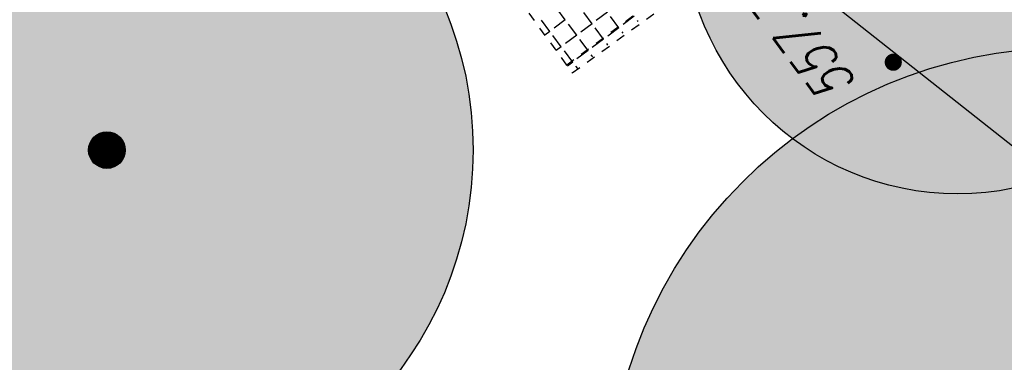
# Model space of a CAD drawing. Header units: metres. Extents: x 2 to 485, y 6 to 594.
# Tile 104 of 176: x 295.46 to 306.22, y 270.87 to 274.61. Entities that reach past the tile are written whole.
import ezdxf

# ---------------------------------------------------------------- set-up
doc = ezdxf.new("R2010")
doc.units = ezdxf.units.M
doc.header["$LTSCALE"] = 0.0125
doc.linetypes.add('260241_A_bea$0$PUNKTIERT', pattern=[0.2, 0, -0.2])
doc.linetypes.add('GESTRICHELT', pattern=[0.4, 0.2, -0.2])
for name, color, linetype in [('260241_A_bea$0$B25_EINFASS_GEPKT', 7, '260241_A_bea$0$PUNKTIERT'), ('260241_A_bea$0$B30_BEWSYM', 3, 'Continuous'), ('260241_A_bea$0$B53_HAUPTHOEHEN', 4, 'Continuous'), ('260241_A_bea$0$B54_HOEHEN', 253, 'Continuous'), ('f_schraff', 251, 'Continuous'), ('f_weg', 2, 'Continuous')]:
    doc.layers.add(name, color=color, linetype=linetype)
doc.layers.add('260241_A_bea$0$B62_PLOTBOX', color=9, linetype='Continuous', plot=False)
doc.layers.add('260241_A_bea$0$f_fill_baum', color=86, linetype='Continuous', lineweight=18)
doc.styles.add('260241_A_bea$0$ROMANS', font='ROMANS')

# ---------------------------------------------------------------- blocks, each defined once
blk = doc.blocks.new('260241_A_bea$0$HOEHENPKT_ZENTR')
at = {"const_width": 0.75}
blk.add_lwpolyline([(-0.375, 0, 1), (0.375, 0, 1)], format="xyb", close=True, dxfattribs=at)
blk = doc.blocks.new('260241_A_bea$0$PAPIERK_RUND')
blk.add_circle((0, 0), 0.5)
blk = doc.blocks.new('260241_A_bea$0$BAUMSTAMM')
at = {"const_width": 0.5}
blk.add_lwpolyline([(-0.25, 0, 1), (0.25, 0, 1)], format="xyb", close=True, dxfattribs=at)
blk.add_circle((0, 0), 0.5)

msp = doc.modelspace()

# ---------------------------------------------------------------- hatches: boundary and pattern name
at = {"layer": '260241_A_bea$0$f_fill_baum'}
h = msp.add_hatch(color=256, dxfattribs=at)
h.dxf.hatch_style = 1
edge = h.paths.add_edge_path()
edge.add_ellipse((305.709, 275.705), major_axis=(2.121, 2.121), ratio=1, start_angle=0, end_angle=360)
h = msp.add_hatch(color=256, dxfattribs=at)
h.dxf.hatch_style = 1
edge = h.paths.add_edge_path()
edge.add_ellipse((296.417, 273.183), major_axis=(-2.828, 2.828), ratio=1, start_angle=0, end_angle=360)
h = msp.add_hatch(color=256, dxfattribs=at)
h.dxf.hatch_style = 1
edge = h.paths.add_edge_path()
edge.add_ellipse((306.893, 269.298), major_axis=(3.536, 3.536), ratio=1, start_angle=0, end_angle=360)

# ---------------------------------------------------------------- linework, layer by layer
at = {"layer": '260241_A_bea$0$B25_EINFASS_GEPKT', "color": 7, "linetype": '260241_A_bea$0$PUNKTIERT', "ltscale": 0.5}
for p, q in [((301.5, 274.026), (306.267, 277.471)), ((299.374, 276.938), (301.5, 274.026))]:
    msp.add_line(p, q, dxfattribs=at)
at = {"layer": '260241_A_bea$0$B62_PLOTBOX', "linetype": 'Continuous'}
msp.add_line((326.293, 257.404), (200.84, 356.709), dxfattribs=at)
at = {"layer": 'f_schraff', "linetype": 'Continuous'}
for p, q in [((301.423, 274.605), (301.332, 274.727)), ((301.716, 274.562), (301.625, 274.684)), ((301.884, 274.687), (301.762, 274.596)), ((301.255, 274.479), (301.164, 274.601)), ((301.423, 274.605), (301.301, 274.513)), ((302.009, 274.519), (301.918, 274.642)), ((302.177, 274.645), (302.055, 274.554)), ((302.221, 274.587), (302.211, 274.599)), ((301.255, 274.479), (301.2, 274.438)), ((301.548, 274.437), (301.457, 274.559)), ((301.716, 274.562), (301.594, 274.471)), ((301.841, 274.394), (301.75, 274.516)), ((302.009, 274.519), (301.887, 274.428)), ((302.055, 274.458), (302.044, 274.474)), ((301.38, 274.311), (301.289, 274.434)), ((301.548, 274.437), (301.426, 274.346)), ((301.673, 274.269), (301.582, 274.391)), ((301.841, 274.394), (301.719, 274.303)), ((301.89, 274.329), (301.876, 274.348)), ((301.38, 274.311), (301.323, 274.269)), ((301.505, 274.143), (301.414, 274.266)), ((301.673, 274.269), (301.551, 274.178)), ((301.505, 274.143), (301.447, 274.1)), ((301.724, 274.2), (301.708, 274.223)), ((301.559, 274.072), (301.54, 274.098))]:
    msp.add_line(p, q, dxfattribs=at)
at = {"layer": 'f_weg', "linetype": 'GESTRICHELT'}
for p, q in [((299.374, 276.938), (301.438, 274.111)), ((301.438, 274.111), (305.196, 276.902))]:
    msp.add_line(p, q, dxfattribs=at)

# ---------------------------------------------------------------- block references
at = {"layer": '260241_A_bea$0$B30_BEWSYM'}
for name, p, xscale, yscale in [('260241_A_bea$0$PAPIERK_RUND', (305.709, 275.705), 6, 6), ('260241_A_bea$0$PAPIERK_RUND', (296.417, 273.183), 8, 8), ('260241_A_bea$0$PAPIERK_RUND', (306.893, 269.298), 10, 10), ('260241_A_bea$0$BAUMSTAMM', (296.417, 273.183), 0.4000000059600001, 0.4000000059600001)]:
    msp.add_blockref(name, p, dxfattribs=dict(at, xscale=xscale, yscale=yscale))
at = {"layer": '260241_A_bea$0$B54_HOEHEN', "color": 252, "xscale": 0.125, "yscale": 0.125}
msp.add_blockref('260241_A_bea$0$HOEHENPKT_ZENTR', (305.006, 274.142), dxfattribs=at)

# ---------------------------------------------------------------- texts
at = {"layer": '260241_A_bea$0$B53_HAUPTHOEHEN', "color": 252, "style": '260241_A_bea$0$ROMANS', "oblique": 15, "width": 0.75}
msp.add_text('557.34', height=0.45, rotation=126.6418, dxfattribs=at).set_placement((304.619, 273.913))

doc.saveas('drawing.dxf')
